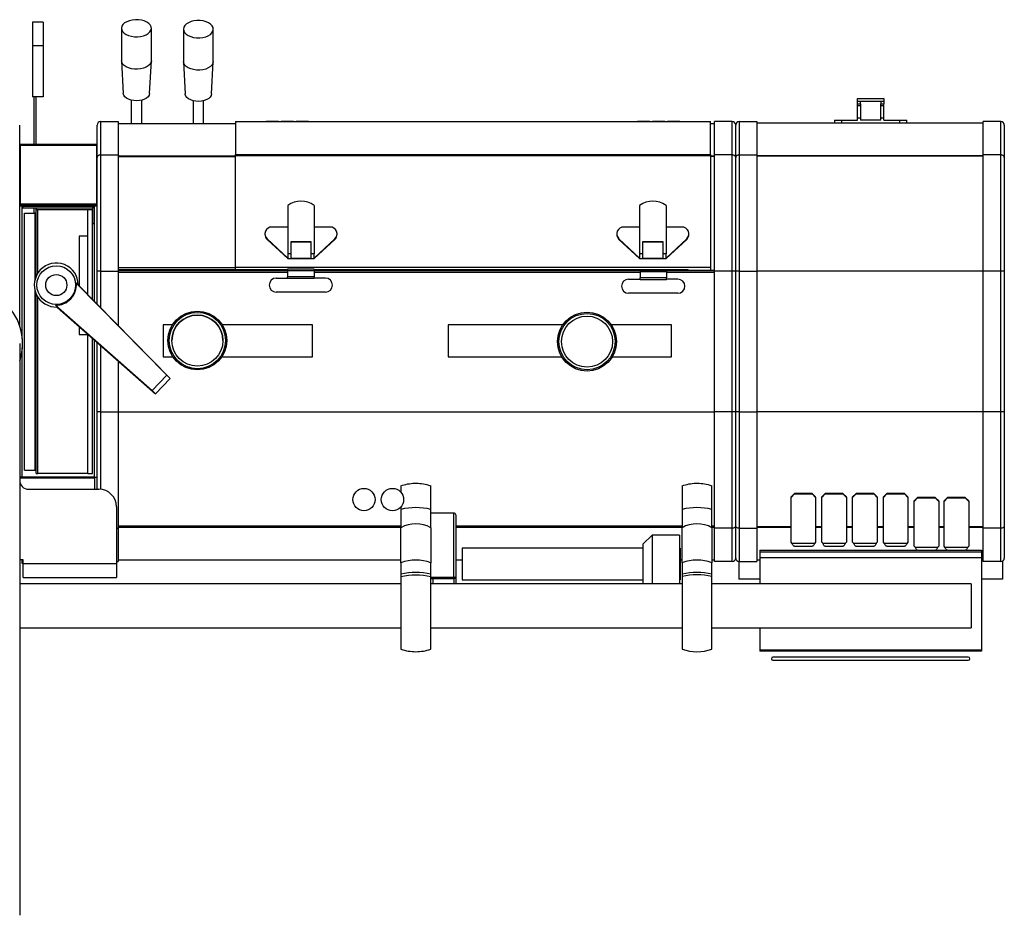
# Model space of a CAD drawing. Header units: millimetres. Extents: x 12 to 1764, y -1111 to 524.
# Tile 15 of 15: x 1204 to 1764, y 15 to 524. Entities that reach past the tile are written whole.
import ezdxf

# ---------------------------------------------------------------- set-up
doc = ezdxf.new("R2010")
doc.units = ezdxf.units.MM

msp = doc.modelspace()

# ---------------------------------------------------------------- linework, layer by layer
at = {"color": 7, "linetype": 'Continuous', "lineweight": 25}
for p, q in [((1217.22, 522.2), (1211.22, 522.2)), ((1211.22, 522.2), (1211.22, 508.7)), ((1217.22, 522.2), (1217.22, 508.7)), ((1261.79, 518.78), (1261.79, 500.31)), ((1278.79, 500.31), (1278.79, 518.78)), ((1296.99, 518.23), (1296.99, 499.89)), ((1313.99, 499.89), (1313.99, 518.23)), ((1217.22, 508.7), (1211.22, 508.7)), ((1211.22, 508.7), (1211.22, 479.7)), ((1217.22, 508.7), (1217.22, 479.7)), ((1261.8, 500.16), (1262.8, 481.71)), ((1277.79, 481.71), (1278.79, 500.16)), ((1297, 499.73), (1298, 481.4)), ((1312.99, 481.4), (1313.99, 499.73)), ((1217.22, 479.7), (1211.22, 479.7)), ((1212.22, 452.8), (1212.22, 479.7)), ((1213.22, 452.8), (1213.22, 479.7)), ((1267.29, 477.91), (1267.29, 464.7)), ((1273.29, 464.7), (1273.29, 477.91)), ((1302.49, 477.56), (1302.49, 464.7)), ((1308.49, 464.7), (1308.49, 477.56)), ((1680.12, 477.2), (1680.12, 478.9)), ((1680.12, 478.9), (1695.12, 478.9)), ((1695.12, 477.2), (1680.12, 477.2)), ((1680.12, 475.9), (1680.12, 477.2)), ((1680.12, 475.9), (1681.82, 475.9)), ((1680.12, 474.9), (1680.12, 475.9)), ((1681.82, 475.9), (1681.82, 477.2)), ((1681.82, 475.9), (1681.82, 474.9)), ((1693.42, 477.2), (1693.42, 475.9)), ((1693.42, 475.9), (1695.12, 475.9)), ((1693.42, 474.9), (1693.42, 475.9)), ((1695.12, 478.9), (1695.12, 477.2)), ((1695.12, 477.2), (1695.12, 475.9)), ((1695.12, 474.9), (1695.12, 475.9)), ((1680.12, 474.9), (1681.82, 474.9)), ((1680.12, 467.9), (1680.12, 474.9)), ((1681.82, 474.9), (1681.82, 467.9)), ((1693.42, 474.9), (1695.12, 474.9)), ((1693.42, 467.9), (1693.42, 474.9)), ((1695.12, 467.9), (1695.12, 474.9)), ((1249.92, 465.7), (1249.92, 446.79)), ((1249.92, 465.7), (1259.92, 465.7)), ((1259.92, 465.7), (1259.92, 446.79)), ((1259.92, 464.7), (1326.59, 464.7)), ((1326.59, 465.7), (1326.59, 447.07)), ((1326.59, 465.7), (1344.09, 465.7)), ((1344.09, 465.68), (1344.09, 465.7)), ((1344.09, 465.7), (1351.09, 465.7)), ((1351.09, 465.68), (1344.09, 465.68)), ((1351.09, 465.7), (1351.09, 465.68)), ((1351.09, 465.7), (1352.59, 465.7)), ((1352.59, 465.68), (1352.59, 465.7)), ((1352.59, 465.7), (1359.59, 465.7)), ((1359.59, 465.68), (1352.59, 465.68)), ((1359.59, 465.7), (1359.59, 465.68)), ((1359.59, 465.7), (1361.09, 465.7)), ((1361.09, 465.68), (1361.09, 465.7)), ((1361.09, 465.7), (1368.09, 465.7)), ((1368.09, 465.68), (1361.09, 465.68)), ((1368.09, 465.7), (1368.09, 465.68)), ((1368.09, 465.7), (1555.09, 465.7)), ((1555.09, 465.7), (1555.09, 465.68)), ((1562.09, 465.7), (1555.09, 465.7)), ((1555.09, 465.68), (1562.09, 465.68)), ((1562.09, 465.68), (1562.09, 465.7)), ((1562.09, 465.7), (1563.59, 465.7)), ((1563.59, 465.7), (1563.59, 465.68)), ((1570.59, 465.7), (1563.59, 465.7)), ((1563.59, 465.68), (1570.59, 465.68)), ((1570.59, 465.68), (1570.59, 465.7)), ((1570.59, 465.7), (1572.09, 465.7)), ((1572.09, 465.7), (1572.09, 465.68)), ((1579.09, 465.7), (1572.09, 465.7)), ((1572.09, 465.68), (1579.09, 465.68)), ((1579.09, 465.68), (1579.09, 465.7)), ((1579.09, 465.7), (1596.59, 465.7)), ((1596.59, 447.07), (1596.59, 465.7)), ((1596.59, 464.7), (1598.92, 464.7)), ((1608.92, 465.7), (1598.92, 465.7)), ((1598.92, 446.79), (1598.92, 465.7)), ((1608.92, 446.79), (1608.92, 465.7)), ((1612.92, 465.7), (1612.92, 446.79)), ((1612.92, 465.7), (1622.92, 465.7)), ((1622.92, 465.7), (1622.92, 446.79)), ((1751.62, 464.9), (1622.92, 464.9)), ((1667.12, 466.6), (1667.12, 464.9)), ((1667.12, 466.6), (1671.12, 466.6)), ((1671.12, 466.6), (1671.12, 464.9)), ((1671.12, 466.6), (1680.12, 466.6)), ((1680.12, 467.9), (1681.82, 467.9)), ((1680.12, 466.6), (1680.12, 467.9)), ((1681.82, 467.9), (1681.82, 466.6)), ((1693.42, 466.6), (1681.82, 466.6)), ((1693.42, 467.9), (1695.12, 467.9)), ((1693.42, 466.6), (1693.42, 467.9)), ((1695.12, 466.6), (1695.12, 467.9)), ((1695.12, 466.6), (1704.12, 466.6)), ((1704.12, 466.6), (1704.12, 464.9)), ((1704.12, 466.6), (1708.12, 466.6)), ((1708.12, 464.9), (1708.12, 466.6)), ((1761.62, 465.7), (1751.62, 465.7)), ((1751.62, 446.79), (1751.62, 465.7)), ((1761.62, 446.79), (1761.62, 465.7)), ((1203.92, 446.94), (1203.92, 463.7)), ((1247.92, 445.34), (1247.92, 463.7)), ((1610.92, 445.34), (1610.92, 463.7)), ((1763.62, 463.7), (1763.62, 445.34)), ((1203.92, 450.7), (1204.17, 450.7)), ((1204.17, 452.8), (1247.67, 452.8)), ((1204.17, 452.06), (1204.17, 452.8)), ((1204.17, 452.06), (1204.17, 419.03)), ((1247.67, 452.06), (1204.17, 452.06)), ((1247.67, 452.8), (1247.67, 452.06)), ((1247.67, 452.06), (1247.67, 419.03)), ((1247.67, 450.7), (1247.92, 450.7)), ((1247.92, 449.38), (1247.67, 449.38)), ((1203.92, 395.38), (1203.92, 446.94)), ((1247.92, 380.7), (1247.92, 445.34)), ((1249.92, 446.79), (1249.92, 380.7)), ((1249.92, 446.79), (1259.92, 446.79)), ((1259.92, 446.79), (1259.92, 380.7)), ((1326.59, 446.35), (1326.59, 447.07)), ((1326.59, 447.07), (1596.59, 447.07)), ((1326.59, 382.72), (1326.59, 446.35)), ((1596.59, 446.35), (1326.59, 446.35)), ((1596.59, 447.07), (1596.59, 446.35)), ((1596.59, 446.35), (1596.59, 382.72)), ((1598.92, 380.7), (1598.92, 446.79)), ((1608.92, 446.79), (1598.92, 446.79)), ((1608.92, 380.7), (1608.92, 446.79)), ((1610.92, 380.7), (1610.92, 445.34)), ((1612.92, 446.79), (1612.92, 380.7)), ((1612.92, 446.79), (1622.92, 446.79)), ((1622.92, 446.79), (1622.92, 380.7)), ((1751.62, 380.7), (1751.62, 446.79)), ((1761.62, 446.79), (1751.62, 446.79)), ((1761.62, 380.7), (1761.62, 446.79)), ((1763.62, 445.34), (1763.62, 380.7)), ((1205.42, 417.7), (1203.92, 417.7)), ((1204.17, 419.03), (1247.67, 419.03)), ((1204.17, 419.03), (1204.17, 418.27)), ((1204.17, 418.27), (1247.67, 418.27)), ((1205.42, 418.27), (1205.42, 417.7)), ((1205.42, 342.29), (1205.42, 417.7)), ((1205.62, 417.7), (1205.62, 416.7)), ((1205.62, 417.7), (1245.22, 417.7)), ((1205.62, 416.7), (1245.22, 416.7)), ((1212.22, 417.7), (1212.22, 418.27)), ((1212.22, 413.7), (1212.22, 416.7)), ((1213.22, 417.7), (1213.22, 418.27)), ((1213.22, 415.7), (1213.22, 416.7)), ((1213.22, 415.7), (1214.22, 415.7)), ((1213.22, 377.72), (1213.22, 415.7)), ((1213.42, 415.7), (1213.42, 416.7)), ((1214.22, 415.7), (1214.22, 415.7)), ((1214.22, 415.7), (1214.22, 415.7)), ((1214.22, 415.7), (1227.22, 415.7)), ((1214.22, 415.7), (1242.72, 415.7)), ((1214.22, 379.6), (1214.22, 415.7)), ((1227.22, 415.7), (1227.22, 415.7)), ((1242.72, 367.37), (1242.72, 415.7)), ((1242.72, 415.7), (1245.22, 415.7)), ((1245.22, 417.7), (1245.22, 416.7)), ((1246.22, 416.7), (1245.22, 416.7)), ((1245.22, 416.7), (1245.22, 407.7)), ((1245.22, 416.7), (1245.22, 415.7)), ((1245.22, 364.82), (1245.22, 415.7)), ((1246.22, 416.7), (1246.22, 407.7)), ((1246.42, 417.7), (1246.42, 418.27)), ((1247.92, 417.7), (1246.42, 417.7)), ((1246.42, 363.6), (1246.42, 417.7)), ((1247.67, 419.03), (1247.67, 418.27)), ((1356.33, 418.05), (1356.33, 390.61)), ((1371.33, 418.05), (1371.33, 390.61)), ((1556.33, 418.05), (1556.33, 390.61)), ((1571.33, 418.05), (1571.33, 390.61)), ((1206.72, 267.7), (1206.72, 413.7)), ((1206.72, 413.7), (1212.62, 413.7)), ((1213.22, 413.7), (1212.62, 413.7)), ((1246.22, 407.7), (1245.22, 407.7)), ((1356.33, 405.8), (1347.33, 405.8)), ((1380.33, 405.8), (1371.33, 405.8)), ((1556.33, 405.8), (1547.33, 405.8)), ((1580.33, 405.8), (1571.33, 405.8)), ((1242.72, 400.7), (1237.72, 400.7)), ((1237.72, 400.7), (1237.72, 372.47)), ((1343.33, 401.88), (1343.33, 401.55)), ((1344.59, 399.03), (1344.59, 398.7)), ((1344.59, 399.03), (1356.33, 388.16)), ((1344.59, 398.7), (1356.33, 387.83)), ((1369.63, 397.47), (1358.03, 397.47)), ((1358.03, 397.47), (1358.03, 390.61)), ((1369.63, 390.61), (1369.63, 397.47)), ((1371.33, 388.16), (1383.08, 399.03)), ((1371.33, 387.83), (1383.08, 398.7)), ((1383.08, 399.03), (1383.08, 398.7)), ((1384.33, 401.55), (1384.33, 401.88)), ((1543.33, 401.88), (1543.33, 401.55)), ((1544.59, 399.03), (1556.33, 388.16)), ((1544.59, 399.03), (1544.59, 398.7)), ((1544.59, 398.7), (1556.33, 387.83)), ((1569.63, 397.47), (1558.03, 397.47)), ((1558.03, 397.47), (1558.03, 390.61)), ((1569.63, 390.61), (1569.63, 397.47)), ((1571.33, 388.16), (1583.08, 399.03)), ((1571.33, 387.83), (1583.08, 398.7)), ((1583.08, 399.03), (1583.08, 398.7)), ((1584.33, 401.55), (1584.33, 401.88)), ((1203.92, 349.65), (1203.92, 395.38)), ((1369.63, 397.13), (1358.03, 397.13)), ((1569.63, 397.13), (1558.03, 397.13)), ((1358.03, 390.61), (1356.33, 390.61)), ((1356.33, 390.61), (1356.33, 388.16)), ((1356.33, 388.16), (1356.33, 387.83)), ((1356.33, 387.83), (1371.33, 387.83)), ((1358.03, 390.61), (1358.03, 388.16)), ((1358.03, 388.16), (1369.63, 388.16)), ((1371.33, 390.61), (1369.63, 390.61)), ((1369.63, 388.16), (1369.63, 390.61)), ((1371.33, 388.16), (1371.33, 390.61)), ((1371.33, 388.16), (1371.33, 387.83)), ((1556.33, 390.61), (1556.33, 388.16)), ((1558.03, 390.61), (1556.33, 390.61)), ((1556.33, 388.16), (1556.33, 387.83)), ((1556.33, 387.83), (1571.33, 387.83)), ((1558.03, 390.61), (1558.03, 388.16)), ((1558.03, 388.16), (1569.63, 388.16)), ((1569.63, 388.16), (1569.63, 390.61)), ((1571.33, 390.61), (1569.63, 390.61)), ((1571.33, 388.16), (1571.33, 390.61)), ((1571.33, 388.16), (1571.33, 387.83)), ((1249.92, 380.7), (1247.92, 380.7)), ((1247.92, 362.07), (1247.92, 380.7)), ((1249.92, 380.7), (1259.92, 380.7)), ((1259.92, 381.6), (1328.92, 381.6)), ((1259.92, 381.07), (1356.23, 381.07)), ((1259.92, 380.7), (1259.92, 349.84)), ((1596.59, 382.72), (1326.59, 382.72)), ((1326.59, 381.7), (1326.59, 382.72)), ((1326.59, 381.7), (1356.23, 381.7)), ((1328.92, 381.7), (1328.92, 381.6)), ((1371.23, 381.78), (1356.23, 381.78)), ((1356.23, 381.78), (1356.23, 380.9)), ((1371.23, 380.9), (1356.23, 380.9)), ((1356.23, 380.9), (1356.23, 377.53)), ((1371.23, 381.78), (1371.23, 380.9)), ((1371.23, 381.7), (1583.92, 381.7)), ((1371.23, 381.07), (1556.57, 381.07)), ((1371.23, 380.9), (1371.23, 377.53)), ((1571.57, 381.17), (1556.57, 381.17)), ((1556.57, 381.17), (1556.57, 380.29)), ((1571.57, 381.17), (1571.57, 380.29)), ((1571.57, 381.07), (1598.92, 381.07)), ((1583.92, 381.1), (1583.92, 381.7)), ((1598.92, 381.1), (1583.92, 381.1)), ((1583.92, 381.09), (1583.92, 381.1)), ((1598.92, 381.09), (1583.92, 381.09)), ((1596.59, 382.72), (1596.59, 381.7)), ((1608.92, 380.7), (1598.92, 380.7)), ((1598.92, 300.7), (1598.92, 380.7)), ((1610.92, 380.7), (1608.92, 380.7)), ((1608.92, 300.7), (1608.92, 380.7)), ((1612.92, 380.7), (1610.92, 380.7)), ((1610.92, 300.7), (1610.92, 380.7)), ((1612.92, 380.7), (1622.92, 380.7)), ((1612.92, 380.7), (1612.92, 300.7)), ((1622.92, 380.7), (1622.92, 300.7)), ((1761.62, 380.7), (1751.62, 380.7)), ((1751.62, 300.7), (1751.62, 380.7)), ((1763.62, 380.7), (1761.62, 380.7)), ((1761.62, 300.7), (1761.62, 380.7)), ((1763.62, 380.7), (1763.62, 300.7)), ((1349.72, 376.78), (1356.23, 376.78)), ((1371.23, 377.53), (1356.23, 377.53)), ((1356.23, 376.47), (1356.23, 377.53)), ((1371.23, 376.47), (1356.23, 376.47)), ((1371.23, 376.47), (1371.23, 377.53)), ((1377.74, 376.78), (1371.23, 376.78)), ((1550.06, 376.17), (1556.57, 376.17)), ((1571.57, 380.29), (1556.57, 380.29)), ((1556.57, 380.29), (1556.57, 376.92)), ((1571.57, 376.92), (1556.57, 376.92)), ((1556.57, 375.86), (1556.57, 376.92)), ((1571.57, 375.86), (1556.57, 375.86)), ((1571.57, 380.29), (1571.57, 376.92)), ((1571.57, 375.86), (1571.57, 376.92)), ((1578.08, 376.17), (1571.57, 376.17)), ((1236.11, 373.91), (1287.5, 321.58)), ((1237.22, 372.91), (1236.11, 373.91)), ((1237.22, 372.98), (1289.38, 319.8)), ((1345.73, 372.79), (1345.73, 372.77)), ((1381.73, 372.79), (1381.73, 372.77)), ((1546.07, 372.18), (1546.07, 372.16)), ((1582.07, 372.18), (1582.07, 372.16)), ((1213.22, 265.7), (1213.22, 367.92)), ((1214.22, 265.7), (1214.22, 366.03)), ((1377.74, 368.78), (1349.72, 368.78)), ((1578.08, 368.17), (1550.06, 368.17)), ((1224.24, 361.39), (1225.3, 360.33)), ((1224.24, 361.39), (1279.25, 312.87)), ((1225.23, 360.33), (1281.13, 311.09)), ((1237.72, 349.32), (1237.72, 344.7)), ((1290.81, 350.27), (1285.42, 350.27)), ((1285.42, 350.27), (1285.42, 332.07)), ((1370.42, 350.27), (1319.04, 350.27)), ((1370.42, 332.07), (1370.42, 350.27)), ((1512.73, 350.27), (1447.42, 350.27)), ((1447.42, 350.27), (1447.42, 332.07)), ((1574.42, 350.27), (1540.12, 350.27)), ((1574.42, 332.07), (1574.42, 350.27)), ((1237.72, 344.7), (1242.72, 344.7)), ((1242.72, 265.7), (1242.72, 344.92)), ((1245.22, 265.7), (1245.22, 342.72)), ((1246.42, 263.7), (1246.42, 341.66)), ((1203.92, 339.7), (1203.92, 339.7)), ((1203.92, 339.7), (1203.92, 54.7)), ((1205.42, 263.7), (1205.42, 337.1)), ((1247.92, 300.7), (1247.92, 340.34)), ((1290.42, 341.31), (1290.42, 341.31)), ((1319.42, 341.31), (1319.42, 341.31)), ((1285.42, 332.07), (1291.02, 332.07)), ((1318.83, 332.07), (1370.42, 332.07)), ((1447.42, 332.07), (1512.12, 332.07)), ((1540.73, 332.07), (1574.42, 332.07)), ((1259.92, 329.77), (1259.92, 300.7)), ((1279.25, 312.87), (1287.5, 321.58)), ((1289.38, 319.8), (1281.13, 311.09)), ((1287.5, 321.58), (1289.38, 319.8)), ((1281.13, 311.09), (1279.25, 312.87)), ((1247.92, 256.83), (1247.92, 300.7)), ((1249.92, 300.7), (1247.92, 300.7)), ((1249.92, 300.7), (1259.92, 300.7)), ((1259.92, 300.7), (1259.92, 234.6)), ((1598.92, 234.6), (1598.92, 300.7)), ((1608.92, 300.7), (1598.92, 300.7)), ((1608.92, 234.6), (1608.92, 300.7)), ((1610.92, 300.7), (1608.92, 300.7)), ((1610.92, 236.05), (1610.92, 300.7)), ((1612.92, 300.7), (1610.92, 300.7)), ((1612.92, 300.7), (1612.92, 234.6)), ((1612.92, 300.7), (1622.92, 300.7)), ((1622.92, 300.7), (1622.92, 234.6)), ((1751.62, 234.6), (1751.62, 300.7)), ((1761.62, 300.7), (1751.62, 300.7)), ((1761.62, 234.6), (1761.62, 300.7)), ((1763.62, 300.7), (1761.62, 300.7)), ((1763.62, 300.7), (1763.62, 236.05)), ((1203.92, 263.7), (1204.12, 263.7)), ((1204.12, 263.19), (1204.12, 263.7)), ((1246.42, 263.7), (1204.12, 263.7)), ((1246.42, 263.19), (1204.12, 263.19)), ((1204.12, 260.43), (1204.12, 263.19)), ((1206.72, 267.7), (1212.62, 267.7)), ((1212.62, 267.7), (1213.22, 267.7)), ((1213.22, 265.7), (1214.22, 265.7)), ((1213.22, 265.7), (1214.22, 265.7)), ((1213.22, 265.7), (1213.22, 265.7)), ((1242.72, 265.7), (1214.22, 265.7)), ((1242.72, 265.7), (1245.22, 265.7)), ((1246.42, 263.19), (1246.42, 263.7)), ((1246.42, 263.7), (1247.92, 263.7)), ((1246.42, 263.19), (1246.42, 256.83)), ((1420.62, 258.76), (1420.62, 255.08)), ((1437.62, 245.35), (1437.62, 258.76)), ((1580.42, 258.76), (1580.42, 245.35)), ((1597.42, 245.35), (1597.42, 258.76)), ((1208.92, 256.83), (1248.92, 256.83)), ((1644.37, 254.45), (1642.37, 252.46)), ((1644.37, 254.3), (1642.37, 252.3)), ((1642.37, 252.3), (1644.37, 254.29)), ((1642.37, 252.14), (1644.37, 254.14)), ((1642.37, 252.3), (1642.37, 252.46)), ((1642.37, 252.3), (1642.37, 252.14)), ((1642.37, 252.3), (1642.37, 252.3)), ((1642.37, 226.72), (1642.37, 252.14)), ((1644.37, 254.3), (1644.37, 254.45)), ((1654.37, 254.45), (1644.37, 254.45)), ((1654.37, 254.3), (1644.37, 254.3)), ((1644.37, 254.29), (1644.37, 254.14)), ((1644.37, 254.29), (1654.37, 254.29)), ((1644.37, 254.14), (1654.37, 254.14)), ((1654.37, 254.3), (1654.37, 254.45)), ((1656.37, 252.46), (1654.37, 254.45)), ((1656.37, 252.3), (1654.37, 254.3)), ((1654.37, 254.29), (1654.37, 254.14)), ((1654.37, 254.29), (1656.37, 252.3)), ((1654.37, 254.14), (1656.37, 252.14)), ((1656.37, 252.3), (1656.37, 252.46)), ((1656.37, 252.3), (1656.37, 252.14)), ((1656.37, 252.3), (1656.37, 252.3)), ((1656.37, 252.14), (1656.37, 226.72)), ((1661.87, 254.45), (1659.87, 252.46)), ((1661.87, 254.3), (1659.87, 252.3)), ((1659.87, 252.3), (1661.87, 254.29)), ((1659.87, 252.14), (1661.87, 254.14)), ((1659.87, 252.3), (1659.87, 252.46)), ((1659.87, 252.3), (1659.87, 252.14)), ((1659.87, 252.3), (1659.87, 252.3)), ((1659.87, 226.72), (1659.87, 252.14)), ((1661.87, 254.3), (1661.87, 254.45)), ((1671.87, 254.45), (1661.87, 254.45)), ((1671.87, 254.3), (1661.87, 254.3)), ((1661.87, 254.29), (1661.87, 254.14)), ((1661.87, 254.29), (1671.87, 254.29)), ((1661.87, 254.14), (1671.87, 254.14)), ((1671.87, 254.3), (1671.87, 254.45)), ((1673.87, 252.46), (1671.87, 254.45)), ((1673.87, 252.3), (1671.87, 254.3)), ((1671.87, 254.29), (1671.87, 254.14)), ((1671.87, 254.29), (1673.87, 252.3)), ((1671.87, 254.14), (1673.87, 252.14)), ((1673.87, 252.3), (1673.87, 252.46)), ((1673.87, 252.3), (1673.87, 252.14)), ((1673.87, 252.3), (1673.87, 252.3)), ((1673.87, 252.14), (1673.87, 226.72)), ((1679.37, 254.45), (1677.37, 252.46)), ((1679.37, 254.3), (1677.37, 252.3)), ((1677.37, 252.3), (1679.37, 254.29)), ((1677.37, 252.14), (1679.37, 254.14)), ((1677.37, 252.3), (1677.37, 252.46)), ((1677.37, 252.3), (1677.37, 252.14)), ((1677.37, 252.3), (1677.37, 252.3)), ((1677.37, 226.72), (1677.37, 252.14)), ((1679.37, 254.3), (1679.37, 254.45)), ((1689.37, 254.45), (1679.37, 254.45)), ((1689.37, 254.3), (1679.37, 254.3)), ((1679.37, 254.29), (1679.37, 254.14)), ((1679.37, 254.29), (1689.37, 254.29)), ((1679.37, 254.14), (1689.37, 254.14)), ((1689.37, 254.3), (1689.37, 254.45)), ((1691.37, 252.46), (1689.37, 254.45)), ((1691.37, 252.3), (1689.37, 254.3)), ((1689.37, 254.29), (1689.37, 254.14)), ((1689.37, 254.29), (1691.37, 252.3)), ((1689.37, 254.14), (1691.37, 252.14)), ((1691.37, 252.3), (1691.37, 252.46)), ((1691.37, 252.3), (1691.37, 252.14)), ((1691.37, 252.3), (1691.37, 252.3)), ((1691.37, 252.14), (1691.37, 226.72)), ((1696.87, 254.45), (1694.87, 252.46)), ((1696.87, 254.3), (1694.87, 252.3)), ((1694.87, 252.3), (1696.87, 254.29)), ((1694.87, 252.14), (1696.87, 254.14)), ((1694.87, 252.3), (1694.87, 252.46)), ((1694.87, 252.3), (1694.87, 252.14)), ((1694.87, 252.3), (1694.87, 252.3)), ((1694.87, 226.72), (1694.87, 252.14)), ((1696.87, 254.3), (1696.87, 254.45)), ((1706.87, 254.45), (1696.87, 254.45)), ((1706.87, 254.3), (1696.87, 254.3)), ((1696.87, 254.29), (1696.87, 254.14)), ((1696.87, 254.29), (1706.87, 254.29)), ((1696.87, 254.14), (1706.87, 254.14)), ((1706.87, 254.3), (1706.87, 254.45)), ((1708.87, 252.46), (1706.87, 254.45)), ((1708.87, 252.3), (1706.87, 254.3)), ((1706.87, 254.29), (1706.87, 254.14)), ((1706.87, 254.29), (1708.87, 252.3)), ((1706.87, 254.14), (1708.87, 252.14)), ((1708.87, 252.3), (1708.87, 252.46)), ((1708.87, 252.3), (1708.87, 252.14)), ((1708.87, 252.3), (1708.87, 252.3)), ((1708.87, 252.14), (1708.87, 226.72)), ((1714.37, 252.2), (1712.37, 250.21)), ((1712.37, 250.03), (1714.37, 252.02)), ((1714.37, 252.02), (1712.37, 250.03)), ((1714.37, 252.02), (1714.37, 252.2)), ((1724.37, 252.2), (1714.37, 252.2)), ((1714.37, 252.02), (1714.37, 251.84)), ((1714.37, 252.02), (1724.37, 252.02)), ((1724.37, 252.02), (1714.37, 252.02)), ((1724.37, 252.02), (1724.37, 252.2)), ((1726.37, 250.21), (1724.37, 252.2)), ((1724.37, 252.02), (1724.37, 251.84)), ((1724.37, 252.02), (1726.37, 250.03)), ((1726.37, 250.03), (1724.37, 252.02)), ((1731.37, 252.2), (1729.37, 250.21)), ((1729.37, 250.03), (1731.37, 252.02)), ((1731.37, 252.02), (1729.37, 250.03)), ((1731.37, 252.02), (1731.37, 252.2)), ((1741.37, 252.2), (1731.37, 252.2)), ((1731.37, 252.02), (1731.37, 251.84)), ((1731.37, 252.02), (1741.37, 252.02)), ((1741.37, 252.02), (1731.37, 252.02)), ((1741.37, 252.02), (1741.37, 252.2)), ((1743.37, 250.21), (1741.37, 252.2)), ((1741.37, 252.02), (1741.37, 251.84)), ((1741.37, 252.02), (1743.37, 250.03)), ((1743.37, 250.03), (1741.37, 252.02)), ((1258.92, 246.83), (1258.92, 214.7)), ((1420.62, 246.76), (1420.62, 245.35)), ((1712.37, 249.85), (1714.37, 251.84)), ((1712.37, 250.03), (1712.37, 250.21)), ((1712.37, 250.03), (1712.37, 249.85)), ((1712.37, 250.03), (1712.37, 250.03)), ((1712.37, 224.45), (1712.37, 249.85)), ((1714.37, 251.84), (1724.37, 251.84)), ((1724.37, 251.84), (1726.37, 249.85)), ((1726.37, 250.03), (1726.37, 250.21)), ((1726.37, 250.03), (1726.37, 249.85)), ((1726.37, 250.03), (1726.37, 250.03)), ((1726.37, 249.85), (1726.37, 224.45)), ((1729.37, 249.85), (1731.37, 251.84)), ((1729.37, 250.03), (1729.37, 250.21)), ((1729.37, 250.03), (1729.37, 249.85)), ((1729.37, 250.03), (1729.37, 250.03)), ((1729.37, 224.45), (1729.37, 249.85)), ((1731.37, 251.84), (1741.37, 251.84)), ((1741.37, 251.84), (1743.37, 249.85)), ((1743.37, 250.03), (1743.37, 250.21)), ((1743.37, 250.03), (1743.37, 249.85)), ((1743.37, 250.03), (1743.37, 250.03)), ((1743.37, 249.85), (1743.37, 224.45)), ((1420.62, 245.35), (1420.62, 234.93)), ((1437.62, 234.93), (1437.62, 245.35)), ((1450.62, 243.19), (1437.62, 243.19)), ((1450.62, 206.86), (1450.62, 243.19)), ((1451.82, 242.34), (1451.82, 206.01)), ((1580.42, 245.35), (1580.42, 234.93)), ((1597.42, 234.93), (1597.42, 245.35)), ((1610.92, 217.7), (1610.92, 236.05)), ((1763.62, 236.05), (1763.62, 217.7)), ((1258.92, 234.6), (1259.92, 234.6)), ((1259.92, 234.6), (1259.92, 215.7)), ((1420.62, 215.07), (1420.62, 234.93)), ((1437.62, 234.93), (1437.62, 215.07)), ((1563.42, 230.76), (1558.42, 225.76)), ((1578.92, 230.76), (1563.42, 230.76)), ((1563.42, 230.76), (1563.42, 203)), ((1578.92, 230.76), (1578.92, 203)), ((1580.42, 215.07), (1580.42, 234.93)), ((1597.42, 234.93), (1597.42, 215.07)), ((1608.92, 234.6), (1598.92, 234.6)), ((1598.92, 215.7), (1598.92, 234.6)), ((1608.92, 215.7), (1608.92, 234.6)), ((1612.92, 234.6), (1622.92, 234.6)), ((1612.92, 234.6), (1612.92, 215.7)), ((1622.92, 234.6), (1622.92, 215.7)), ((1761.62, 234.6), (1751.62, 234.6)), ((1751.62, 215.7), (1751.62, 234.6)), ((1761.62, 215.7), (1761.62, 234.6)), ((1558.42, 206.13), (1558.42, 225.76)), ((1642.87, 226.22), (1642.37, 226.72)), ((1642.87, 226.22), (1655.87, 226.22)), ((1644.3, 224.37), (1654.45, 224.37)), ((1656.37, 226.72), (1655.87, 226.22)), ((1660.37, 226.22), (1659.87, 226.72)), ((1660.37, 226.22), (1673.37, 226.22)), ((1661.8, 224.37), (1671.95, 224.37)), ((1673.87, 226.72), (1673.37, 226.22)), ((1677.87, 226.22), (1677.37, 226.72)), ((1677.87, 226.22), (1690.87, 226.22)), ((1679.3, 224.37), (1689.45, 224.37)), ((1691.37, 226.72), (1690.87, 226.22)), ((1695.37, 226.22), (1694.87, 226.72)), ((1695.37, 226.22), (1708.37, 226.22)), ((1696.8, 224.37), (1706.95, 224.37)), ((1708.87, 226.72), (1708.37, 226.22)), ((1712.87, 223.95), (1712.37, 224.45)), ((1712.87, 223.95), (1725.87, 223.95)), ((1726.37, 224.45), (1725.87, 223.95)), ((1729.87, 223.95), (1729.37, 224.45)), ((1729.87, 223.95), (1742.87, 223.95)), ((1743.37, 224.45), (1742.87, 223.95)), ((1558.42, 223.26), (1455.42, 223.26)), ((1455.42, 223.26), (1455.42, 205.26)), ((1579.42, 223.26), (1578.92, 223.26)), ((1579.42, 223.26), (1579.42, 205.26)), ((1624.62, 222.24), (1713.97, 222.24)), ((1624.62, 222.24), (1624.62, 221.28)), ((1624.62, 221.28), (1750.62, 221.28)), ((1624.62, 221.28), (1624.62, 217.97)), ((1714.29, 222.12), (1724.46, 222.12)), ((1724.77, 222.24), (1730.97, 222.24)), ((1731.29, 222.12), (1741.46, 222.12)), ((1741.77, 222.24), (1750.62, 222.24)), ((1750.62, 222.24), (1750.62, 221.28)), ((1750.62, 221.28), (1750.62, 217.97)), ((1205.92, 216.73), (1203.92, 216.73)), ((1205.42, 214.7), (1205.42, 216.73)), ((1205.92, 214.7), (1205.42, 214.7)), ((1205.92, 214.7), (1205.92, 216.73)), ((1205.92, 206.7), (1205.92, 214.7)), ((1205.92, 214.7), (1258.92, 214.7)), ((1258.92, 215.7), (1259.92, 215.7)), ((1258.92, 214.7), (1258.92, 206.7)), ((1259.92, 216.7), (1420.62, 216.7)), ((1420.62, 215.07), (1420.62, 208.57)), ((1437.62, 208.57), (1437.62, 215.07)), ((1451.82, 216.7), (1455.42, 216.7)), ((1579.42, 216.71), (1580.42, 216.71)), ((1580.42, 216.7), (1579.42, 216.7)), ((1580.42, 215.07), (1580.42, 208.57)), ((1597.42, 216.7), (1598.92, 216.7)), ((1597.42, 208.57), (1597.42, 215.07)), ((1608.92, 215.7), (1598.92, 215.7)), ((1612.62, 215.72), (1612.62, 205.7)), ((1612.92, 215.7), (1622.92, 215.7)), ((1624.62, 216.5), (1622.92, 216.5)), ((1624.62, 217.97), (1750.62, 217.97)), ((1624.62, 217.97), (1624.62, 203)), ((1750.62, 217.97), (1750.62, 165.63)), ((1751.62, 216.5), (1750.62, 216.5)), ((1761.62, 215.7), (1751.62, 215.7)), ((1762.62, 215.96), (1762.62, 205.7)), ((1420.62, 208.57), (1420.62, 206.98)), ((1437.62, 206.98), (1437.62, 208.57)), ((1580.42, 208.57), (1580.42, 207.15)), ((1580.42, 207.15), (1580.42, 165.93)), ((1597.42, 207.15), (1597.42, 208.57)), ((1597.42, 165.93), (1597.42, 207.15)), ((1420.62, 203), (1203.92, 203)), ((1205.92, 206.7), (1258.92, 206.7)), ((1420.62, 206.98), (1420.62, 165.93)), ((1437.62, 165.93), (1437.62, 206.98)), ((1437.62, 206.86), (1450.62, 206.86)), ((1437.62, 206.01), (1450.62, 206.01)), ((1580.42, 203), (1437.62, 203)), ((1439.02, 203), (1439.02, 206.01)), ((1450.62, 206.86), (1450.62, 206.01)), ((1451.82, 206.01), (1450.62, 206.01)), ((1450.62, 206.01), (1450.62, 203)), ((1451.82, 206.01), (1451.82, 203)), ((1455.42, 205.26), (1558.42, 205.26)), ((1558.42, 203), (1558.42, 206.13)), ((1578.92, 205.26), (1579.42, 205.26)), ((1744.72, 203), (1597.42, 203)), ((1624.62, 205.7), (1612.62, 205.7)), ((1744.72, 203), (1744.72, 190.5)), ((1762.62, 205.7), (1750.62, 205.7)), ((1744.72, 190.5), (1744.72, 178)), ((1203.92, 178), (1420.62, 178)), ((1437.62, 178), (1580.42, 178)), ((1597.42, 178), (1744.72, 178)), ((1624.62, 178), (1624.62, 165.63)), ((1624.62, 165.63), (1750.62, 165.63)), ((1624.62, 165.63), (1624.62, 164.77)), ((1750.62, 164.77), (1624.62, 164.77)), ((1750.62, 165.63), (1750.62, 164.77)), ((1743.12, 161.42), (1632.12, 161.42)), ((1632.12, 159.62), (1743.12, 159.62)), ((1203.92, 54.7), (1203.92, 54.7)), ((1203.92, 54.7), (1203.92, 14.7))]:
    msp.add_line(p, q, dxfattribs=at)
at = {"color": 8, "linetype": 'Continuous', "lineweight": 25}
for p, q in [((1259.92, 446.32), (1326.59, 446.32)), ((1326.59, 445.66), (1259.92, 445.66)), ((1596.59, 446.19), (1598.92, 446.19)), ((1598.92, 445.86), (1596.59, 445.86)), ((1751.62, 446.34), (1622.92, 446.34)), ((1751.62, 446.01), (1622.92, 446.01)), ((1214.22, 415.7), (1214.22, 415.7)), ((1212.62, 413.7), (1212.62, 375.95)), ((1249.92, 380.7), (1249.92, 360.03)), ((1326.59, 382.62), (1259.92, 382.62)), ((1751.62, 380.7), (1622.92, 380.7)), ((1259.92, 380.07), (1356.23, 380.07)), ((1371.23, 380.07), (1556.57, 380.07)), ((1571.57, 380.07), (1598.92, 380.07)), ((1212.62, 369.68), (1212.62, 267.7)), ((1249.92, 338.58), (1249.92, 300.7)), ((1249.92, 300.7), (1249.92, 256.78)), ((1259.92, 300.7), (1598.92, 300.7)), ((1751.62, 300.7), (1622.92, 300.7)), ((1420.62, 235.73), (1259.92, 235.73)), ((1420.62, 235.08), (1259.92, 235.08)), ((1580.42, 235.73), (1451.82, 235.73)), ((1580.42, 235.08), (1451.82, 235.08)), ((1598.92, 235.73), (1597.42, 235.73)), ((1598.92, 235.08), (1597.42, 235.08)), ((1642.37, 235.38), (1622.92, 235.38)), ((1659.87, 235.38), (1656.37, 235.38)), ((1677.37, 235.38), (1673.87, 235.38)), ((1694.87, 235.38), (1691.37, 235.38)), ((1712.37, 235.38), (1708.87, 235.38)), ((1729.37, 235.38), (1726.37, 235.38)), ((1751.62, 235.38), (1743.37, 235.38)), ((1642.37, 235.06), (1622.92, 235.06)), ((1659.87, 235.06), (1656.37, 235.06)), ((1677.37, 235.06), (1673.87, 235.06)), ((1694.87, 235.06), (1691.37, 235.06)), ((1712.37, 235.06), (1708.87, 235.06)), ((1729.37, 235.06), (1726.37, 235.06)), ((1751.62, 235.06), (1743.37, 235.06))]:
    msp.add_line(p, q, dxfattribs=at)
at = {"color": 7, "linetype": 'Continuous', "lineweight": 25, "flags": 128}
for points in [[(1262.42, 516.94), (1263.26, 516.05), (1264.41, 515.27), (1265.81, 514.65), (1267.41, 514.21), (1269.13, 513.97), (1270.91, 513.93), (1272.66, 514.11), (1274.31, 514.5), (1275.78, 515.07), (1277.01, 515.8), (1277.94, 516.66), (1278.55, 517.62), (1278.79, 518.62), (1278.66, 519.63), (1278.16, 520.61), (1277.32, 521.5), (1276.18, 522.28), (1274.77, 522.9), (1273.17, 523.34), (1271.45, 523.59), (1269.67, 523.62), (1267.92, 523.44), (1266.28, 523.06), (1264.81, 522.49), (1263.58, 521.75), (1262.64, 520.89), (1262.04, 519.94), (1261.8, 518.93), (1261.93, 517.92), (1262.42, 516.94)], [(1297.16, 517.27), (1297.68, 516.29), (1298.55, 515.39), (1299.72, 514.62), (1301.15, 514), (1302.76, 513.57), (1304.49, 513.35), (1306.27, 513.33), (1308.01, 513.53), (1309.65, 513.94), (1311.1, 514.53), (1312.3, 515.29), (1313.21, 516.17), (1313.78, 517.15), (1313.99, 518.17), (1313.83, 519.19), (1313.3, 520.18), (1312.43, 521.07), (1311.26, 521.85), (1309.84, 522.46), (1308.22, 522.89), (1306.49, 523.12), (1304.71, 523.13), (1302.97, 522.93), (1301.34, 522.53), (1299.89, 521.93), (1298.68, 521.18), (1297.77, 520.29), (1297.2, 519.32), (1296.99, 518.3), (1297.16, 517.27)], [(1278.79, 500.31), (1278.79, 500.15), (1278.55, 499.15), (1277.94, 498.19), (1277.01, 497.33), (1275.78, 496.6), (1274.31, 496.03), (1272.66, 495.65), (1270.91, 495.47), (1269.13, 495.5), (1267.41, 495.74), (1265.81, 496.18), (1264.41, 496.81), (1263.26, 497.58), (1262.42, 498.48), (1261.93, 499.45), (1261.79, 500.31)], [(1313.99, 499.89), (1313.99, 499.82), (1313.78, 498.8), (1313.21, 497.83), (1312.3, 496.94), (1311.1, 496.19), (1309.65, 495.59), (1308.01, 495.19), (1306.27, 494.99), (1304.49, 495), (1302.76, 495.23), (1301.15, 495.66), (1299.72, 496.27), (1298.55, 497.05), (1297.68, 497.94), (1297.16, 498.93), (1296.99, 499.89)], [(1277.79, 481.71), (1277.78, 481.64), (1277.53, 480.73), (1276.95, 479.86), (1276.05, 479.09), (1274.88, 478.45), (1273.49, 477.97), (1271.96, 477.66), (1270.35, 477.56), (1268.74, 477.65), (1267.2, 477.94), (1265.8, 478.41), (1264.61, 479.04), (1263.69, 479.8), (1263.08, 480.66), (1262.81, 481.58), (1262.8, 481.71)], [(1312.99, 481.4), (1312.78, 480.52), (1312.23, 479.64), (1311.37, 478.84), (1310.23, 478.18), (1308.87, 477.67), (1307.35, 477.34), (1305.75, 477.2), (1304.13, 477.27), (1302.58, 477.54), (1301.16, 478), (1299.94, 478.62), (1298.99, 479.38), (1298.34, 480.24), (1298.02, 481.16), (1298, 481.4)]]:
    msp.add_lwpolyline(points, dxfattribs=at)
at = {"color": 7, "linetype": 'Continuous', "lineweight": 25}
for centre, radius in [((1224.72, 372.82), 11), ((1224.72, 372.82), 6), ((1304.92, 341.33), 16.71), ((1304.92, 341.31), 16), ((1304.92, 341.31), 14.5), ((1526.42, 340.7), 16.71), ((1526.42, 340.7), 16), ((1526.42, 340.7), 14.5), ((1399.62, 250.92), 6.35), ((1415.82, 250.92), 6.35)]:
    msp.add_circle(centre, radius, dxfattribs=at)
for centre, radius, start, end in [((1249.92, 463.7), 2, 90, 180), ((1608.92, 463.7), 2, 0, 90), ((1612.92, 463.7), 2, 90, 180), ((1761.62, 463.7), 2, 0, 90), ((1363.83, 407.8), 12.7, 53.7935, 126.2065), ((1563.83, 407.8), 12.7, 53.7935, 126.2065), ((1245.22, 416.7), 1, 0, 90), ((1347.26, 401.89), 3.91, 88.9125, 226.9314), ((1380.41, 401.89), 3.91, 313.068, 91.0877), ((1547.26, 401.89), 3.91, 88.9125, 226.9309), ((1580.41, 401.89), 3.91, 313.0681, 91.0876), ((1347.21, 401.55), 3.88, 180.0999, 227.3856), ((1380.45, 401.55), 3.88, 312.613, 359.9005), ((1547.21, 401.55), 3.88, 180.0983, 227.3862), ((1580.45, 401.55), 3.88, 312.613, 359.9005), ((1224.72, 372.82), 12.5, 0.4181, 272.6584), ((1349.72, 372.79), 3.99, 90, 180), ((1377.74, 372.79), 3.99, 0, 90), ((1550.06, 372.18), 3.99, 90, 180), ((1578.08, 372.18), 3.99, 0, 90), ((1173.92, 339.7), 31.61, 0, 198.3471), ((1349.72, 372.77), 3.99, 180, 270), ((1377.74, 372.77), 3.99, 270, 0), ((1550.06, 372.16), 3.99, 180, 270), ((1578.08, 372.16), 3.99, 270, 0), ((1304.92, 341.31), 14.5, 0, 180), ((1173.92, 339.7), 31.61, 341.6529, 0), ((1208.92, 261.83), 5, 180, 270), ((1248.92, 246.83), 10, 0, 90), ((1429.12, 210.18), 36.18, 76.413, 103.587), ((1588.92, 210.18), 36.18, 76.4129, 103.5871), ((1450.77, 242.13), 1.07, 11.4239, 98.048), ((1429.12, 220.09), 17.1, 60.1912, 119.8088), ((1588.92, 220.09), 17.1, 60.1912, 119.8088), ((1429.12, 190.5), 26, 70.9179, 109.0821), ((1588.92, 190.5), 26, 90, 109.0821), ((1588.92, 190.5), 26, 70.9179, 90), ((1608.92, 217.7), 2, 270, 0), ((1612.92, 217.7), 2, 180, 270), ((1761.62, 217.7), 2, 270, 0), ((1429.12, 173.42), 36.15, 76.4022, 103.5978), ((1429.12, 171.49), 36.49, 76.5304, 103.4696), ((1588.92, 173.43), 36.15, 76.4022, 103.5978), ((1588.92, 172.01), 36.15, 76.4022, 103.5978), ((1450.77, 205.8), 1.07, 11.423, 98.0489), ((1429.12, 190.5), 26, 250.9179, 270), ((1429.12, 190.5), 26, 270, 289.0821), ((1588.92, 190.5), 26, 250.9179, 289.0821), ((1632.12, 160.52), 0.9, 90, 270), ((1743.12, 160.52), 0.9, 270, 90)]:
    msp.add_arc(centre, radius, start, end, dxfattribs=at)
msp.add_ellipse((1224.51, 373.01), major_axis=(8.44, -8), ratio=0.999694, start_param=5.447469, end_param=7.118902, dxfattribs=at)
for points, knots in [([(1249.92, 446.79), (1249.79, 446.79), (1249.53, 446.78), (1249.03, 446.66), (1248.47, 446.39), (1248.01, 445.91), (1247.95, 445.53), (1247.92, 445.34)], [0, 0, 0, 0, 0.123791, 0.24784, 0.496226, 0.747182, 1, 1, 1, 1]), ([(1610.92, 445.34), (1610.89, 445.53), (1610.83, 445.91), (1610.37, 446.39), (1609.82, 446.66), (1609.32, 446.78), (1609.05, 446.79), (1608.92, 446.79)], [0, 0, 0, 0, 0.252815, 0.503771, 0.752159, 0.876191, 1, 1, 1, 1]), ([(1612.92, 446.79), (1612.79, 446.79), (1612.53, 446.78), (1612.03, 446.66), (1611.47, 446.39), (1611.01, 445.91), (1610.95, 445.53), (1610.92, 445.34)], [0, 0, 0, 0, 0.123791, 0.247845, 0.496221, 0.747181, 1, 1, 1, 1]), ([(1763.62, 445.34), (1763.59, 445.53), (1763.53, 445.91), (1763.07, 446.39), (1762.52, 446.66), (1762.02, 446.78), (1761.75, 446.79), (1761.62, 446.79)], [0, 0, 0, 0, 0.252815, 0.503771, 0.75216, 0.87621, 1, 1, 1, 1]), ([(1420.62, 258.76), (1421.88, 259.15), (1424.42, 259.93), (1428.42, 260.33), (1432.45, 260.12), (1435.51, 259.47), (1437.21, 258.9), (1437.62, 258.76)], [0, 0, 0, 0, 0.22758, 0.461643, 0.689276, 0.92359, 1, 1, 1, 1]), ([(1580.42, 258.76), (1581.68, 259.15), (1584.22, 259.93), (1588.22, 260.33), (1592.25, 260.12), (1595.31, 259.47), (1597.01, 258.9), (1597.42, 258.76)], [0, 0, 0, 0, 0.227579, 0.461643, 0.689277, 0.92359, 1, 1, 1, 1]), ([(1610.92, 236.05), (1610.89, 235.86), (1610.83, 235.48), (1610.37, 235), (1609.82, 234.73), (1609.32, 234.62), (1609.05, 234.61), (1608.92, 234.6)], [0, 0, 0, 0, 0.252815, 0.503771, 0.752159, 0.876191, 1, 1, 1, 1]), ([(1612.92, 234.6), (1612.79, 234.61), (1612.53, 234.62), (1612.03, 234.73), (1611.47, 235), (1611.01, 235.48), (1610.95, 235.86), (1610.92, 236.05)], [0, 0, 0, 0, 0.123791, 0.247845, 0.496221, 0.747181, 1, 1, 1, 1]), ([(1763.62, 236.05), (1763.59, 235.86), (1763.53, 235.48), (1763.07, 235), (1762.52, 234.73), (1762.02, 234.62), (1761.75, 234.61), (1761.62, 234.6)], [0, 0, 0, 0, 0.252815, 0.503771, 0.75216, 0.87621, 1, 1, 1, 1]), ([(1644.37, 224.38), (1644.25, 224.39), (1644, 224.41), (1643.62, 224.82), (1643.25, 225.44), (1643, 225.96), (1642.87, 226.22)], [0, 0, 0, 0, 0.250003, 0.5, 0.750004, 1, 1, 1, 1]), ([(1655.87, 226.22), (1655.75, 225.96), (1655.5, 225.44), (1655.12, 224.82), (1654.75, 224.41), (1654.5, 224.39), (1654.37, 224.38)], [0, 0, 0, 0, 0.250004, 0.5, 0.750004, 1, 1, 1, 1]), ([(1661.87, 224.38), (1661.75, 224.39), (1661.5, 224.41), (1661.12, 224.82), (1660.75, 225.44), (1660.5, 225.96), (1660.37, 226.22)], [0, 0, 0, 0, 0.249996, 0.5, 0.749996, 1, 1, 1, 1]), ([(1673.37, 226.22), (1673.25, 225.96), (1673, 225.44), (1672.62, 224.82), (1672.25, 224.41), (1672, 224.39), (1671.87, 224.38)], [0, 0, 0, 0, 0.249996, 0.5, 0.749997, 1, 1, 1, 1]), ([(1679.37, 224.38), (1679.25, 224.39), (1679, 224.41), (1678.62, 224.82), (1678.25, 225.44), (1678, 225.96), (1677.87, 226.22)], [0, 0, 0, 0, 0.249996, 0.5, 0.749996, 1, 1, 1, 1]), ([(1690.87, 226.22), (1690.75, 225.96), (1690.5, 225.44), (1690.12, 224.82), (1689.75, 224.41), (1689.5, 224.39), (1689.37, 224.38)], [0, 0, 0, 0, 0.249996, 0.5, 0.749997, 1, 1, 1, 1]), ([(1696.87, 224.38), (1696.75, 224.39), (1696.5, 224.41), (1696.12, 224.82), (1695.75, 225.44), (1695.5, 225.96), (1695.37, 226.22)], [0, 0, 0, 0, 0.250003, 0.5, 0.750004, 1, 1, 1, 1]), ([(1708.37, 226.22), (1708.25, 225.96), (1708, 225.44), (1707.62, 224.82), (1707.25, 224.41), (1707, 224.39), (1706.87, 224.38)], [0, 0, 0, 0, 0.250004, 0.5, 0.750004, 1, 1, 1, 1]), ([(1714.29, 222.15), (1714.19, 222.16), (1713.97, 222.17), (1713.62, 222.56), (1713.25, 223.17), (1713, 223.69), (1712.87, 223.95)], [0, 0, 0, 0, 0.205435, 0.470286, 0.735147, 1, 1, 1, 1]), ([(1725.87, 223.95), (1725.75, 223.69), (1725.5, 223.17), (1725.12, 222.56), (1724.78, 222.17), (1724.55, 222.16), (1724.46, 222.15)], [0, 0, 0, 0, 0.2648605, 0.5297143, 0.7945733, 1, 1, 1, 1]), ([(1731.29, 222.15), (1731.19, 222.16), (1730.97, 222.17), (1730.62, 222.56), (1730.25, 223.17), (1730, 223.69), (1729.87, 223.95)], [0, 0, 0, 0, 0.205435, 0.470286, 0.735147, 1, 1, 1, 1]), ([(1742.87, 223.95), (1742.75, 223.69), (1742.5, 223.17), (1742.12, 222.56), (1741.78, 222.17), (1741.55, 222.16), (1741.46, 222.15)], [0, 0, 0, 0, 0.264853, 0.529706, 0.794565, 1, 1, 1, 1])]:
    msp.add_open_spline(points, degree=3, knots=knots, dxfattribs=at)

doc.saveas('drawing.dxf')
